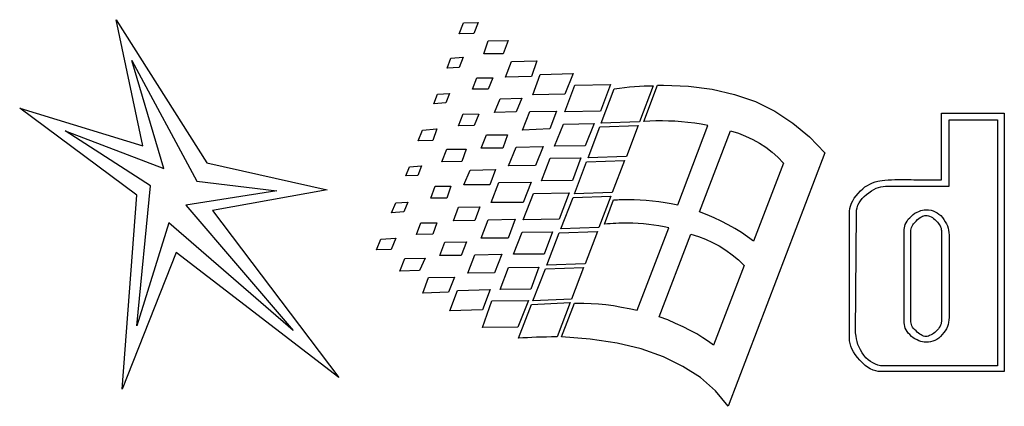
# Model space of a CAD drawing. Extents: x 0.2 to 25, y -0.2 to 2.1.
# Tile 1 of 13: x 0.2 to 5.8, y -0.2 to 2. Entities that reach past the tile are written whole.
import ezdxf

# ---------------------------------------------------------------- set-up
doc = ezdxf.new("R2010")
doc.units = 0

msp = doc.modelspace()

# ---------------------------------------------------------------- linework, layer by layer
at = {"color": 0}
for p, q in [((0.873047, 1.324219, 0.5), (0.720703, 2.046875, 0.5)), ((0.720703, 2.046875, 0.5), (1.240234, 1.228516, 0.5)), ((2.710938, 2.029297, 0.5), (2.794922, 2.03125, 0.5)), ((2.794922, 2.03125, 0.5), (2.769531, 1.96875, 0.5)), ((2.685547, 1.966797, 0.5), (2.710938, 2.029297, 0.5)), ((2.769531, 1.96875, 0.5), (2.685547, 1.966797, 0.5)), ((2.826172, 1.851563, 0.5), (2.851563, 1.925781, 0.5)), ((2.851563, 1.925781, 0.5), (2.966797, 1.927734, 0.5)), ((2.966797, 1.927734, 0.5), (2.9375, 1.851563, 0.5)), ((0.994141, 1.195313, 0.5), (0.810547, 1.8125, 0.5)), ((0.810547, 1.8125, 0.5), (1.183594, 1.123047, 0.5)), ((2.617188, 1.769531, 0.5), (2.638672, 1.826172, 0.5)), ((2.638672, 1.826172, 0.5), (2.708984, 1.832031, 0.5)), ((2.708984, 1.832031, 0.5), (2.685547, 1.773438, 0.5)), ((2.9375, 1.851563, 0.5), (2.826172, 1.851563, 0.5)), ((2.951172, 1.71875, 0.5), (2.986328, 1.808594, 0.5)), ((2.986328, 1.808594, 0.5), (3.130859, 1.810547, 0.5)), ((3.130859, 1.810547, 0.5), (3.099609, 1.722656, 0.5)), ((2.685547, 1.773438, 0.5), (2.617188, 1.769531, 0.5)), ((2.761719, 1.648438, 0.5), (2.787109, 1.714844, 0.5)), ((2.787109, 1.714844, 0.5), (2.878906, 1.714844, 0.5)), ((2.878906, 1.714844, 0.5), (2.851563, 1.648438, 0.5)), ((3.099609, 1.722656, 0.5), (2.951172, 1.71875, 0.5)), ((3.107422, 1.617188, 0.5), (3.150391, 1.732422, 0.5)), ((3.150391, 1.732422, 0.5), (3.337891, 1.738281, 0.5)), ((3.337891, 1.738281, 0.5), (3.291016, 1.621094, 0.5)), ((2.851563, 1.648438, 0.5), (2.761719, 1.648438, 0.5)), ((3.291016, 1.519531, 0.5), (3.347656, 1.671875, 0.5)), ((3.347656, 1.671875, 0.5), (3.552734, 1.675781, 0.5)), ((3.552734, 1.675781, 0.5), (3.496094, 1.523438, 0.5)), ((3.5, 1.455078, 0.5), (3.574219, 1.650391, 0.5)), ((3.574219, 1.650391, 0.5), (3.603516, 1.654297, 0.5)), ((3.603516, 1.654297, 0.5), (3.632813, 1.658203, 0.5)), ((3.632813, 1.658203, 0.5), (3.662109, 1.662109, 0.5)), ((3.662109, 1.662109, 0.5), (3.689453, 1.664063, 0.5)), ((3.689453, 1.664063, 0.5), (3.71875, 1.666016, 0.5)), ((3.71875, 1.666016, 0.5), (3.746094, 1.667969, 0.5)), ((3.796875, 1.667969, 0.5), (3.71875, 1.462891, 0.5)), ((3.744141, 1.464844, 0.5), (3.822266, 1.671875, 0.5)), ((3.746094, 1.667969, 0.5), (3.771484, 1.667969, 0.5)), ((3.771484, 1.667969, 0.5), (3.796875, 1.667969, 0.5)), ((3.822266, 1.671875, 0.5), (3.855469, 1.671875, 0.5)), ((3.855469, 1.671875, 0.5), (4, 1.666016, 0.5)), ((4, 1.666016, 0.5), (4.134766, 1.648438, 0.5)), ((4.134766, 1.648438, 0.5), (4.263672, 1.619141, 0.5)), ((2.541016, 1.564453, 0.5), (2.560547, 1.621094, 0.5)), ((2.560547, 1.621094, 0.5), (2.630859, 1.625, 0.5)), ((2.630859, 1.625, 0.5), (2.609375, 1.570313, 0.5)), ((2.888672, 1.515625, 0.5), (2.919922, 1.59375, 0.5)), ((2.919922, 1.59375, 0.5), (3.044922, 1.597656, 0.5)), ((3.044922, 1.597656, 0.5), (3.011719, 1.519531, 0.5)), ((3.291016, 1.621094, 0.5), (3.107422, 1.617188, 0.5)), ((4.263672, 1.619141, 0.5), (4.382813, 1.578125, 0.5)), ((0.167969, 1.541016, 0.5), (0.873047, 1.324219, 0.5)), ((0.839844, 1.042969, 0.5), (0.167969, 1.541016, 0.5)), ((2.609375, 1.570313, 0.5), (2.541016, 1.564453, 0.5)), ((3.089844, 1.521484, 0.5), (3.244141, 1.523438, 0.5)), ((3.244141, 1.523438, 0.5), (3.205078, 1.421875, 0.5)), ((3.496094, 1.523438, 0.5), (3.291016, 1.519531, 0.5)), ((4.382813, 1.578125, 0.5), (4.494141, 1.523438, 0.5)), ((4.494141, 1.523438, 0.5), (4.597656, 1.455078, 0.5)), ((2.681641, 1.439453, 0.5), (2.708984, 1.507813, 0.5)), ((2.708984, 1.507813, 0.5), (2.798828, 1.505859, 0.5)), ((2.798828, 1.505859, 0.5), (2.771484, 1.441406, 0.5)), ((3.011719, 1.519531, 0.5), (2.888672, 1.515625, 0.5)), ((3.048828, 1.414063, 0.5), (3.089844, 1.521484, 0.5)), ((3.8125, 1.46875, 0.5), (3.744141, 1.464844, 0.5)), ((3.849609, 1.46875, 0.5), (3.8125, 1.46875, 0.5)), ((3.884766, 1.466797, 0.5), (3.849609, 1.46875, 0.5)), ((3.921875, 1.466797, 0.5), (3.884766, 1.466797, 0.5)), ((3.958984, 1.462891, 0.5), (3.921875, 1.466797, 0.5)), ((5.449219, 1.130859, 0.5), (5.449219, 1.511719, 0.5)), ((5.449219, 1.511719, 0.5), (5.808594, 1.511719, 0.5)), ((5.492188, 1.09375, 0.5), (5.492188, 1.474609, 0.5)), ((5.492188, 1.474609, 0.5), (5.769531, 1.474609, 0.5)), ((5.769531, 1.474609, 0.5), (5.769531, 0.066406, 0.5)), ((5.808594, 1.511719, 0.5), (5.808594, 0.033203, 0.5)), ((2.451172, 1.353516, 0.5), (2.474609, 1.414063, 0.5)), ((2.474609, 1.414063, 0.5), (2.558594, 1.421875, 0.5)), ((2.558594, 1.421875, 0.5), (2.535156, 1.355469, 0.5)), ((2.771484, 1.441406, 0.5), (2.681641, 1.439453, 0.5)), ((3.205078, 1.421875, 0.5), (3.048828, 1.414063, 0.5)), ((3.232422, 1.322266, 0.5), (3.283203, 1.449219, 0.5)), ((3.283203, 1.449219, 0.5), (3.458984, 1.453125, 0.5)), ((3.458984, 1.453125, 0.5), (3.408203, 1.324219, 0.5)), ((3.423828, 1.255859, 0.5), (3.492188, 1.433594, 0.5)), ((3.492188, 1.433594, 0.5), (3.710938, 1.441406, 0.5)), ((3.71875, 1.462891, 0.5), (3.5, 1.455078, 0.5)), ((3.710938, 1.441406, 0.5), (3.644531, 1.263672, 0.5)), ((3.9375, 0.986328, 0.5), (4.109375, 1.441406, 0.5)), ((3.996094, 1.458984, 0.5), (3.958984, 1.462891, 0.5)), ((4.035156, 1.455078, 0.5), (3.996094, 1.458984, 0.5)), ((4.072266, 1.449219, 0.5), (4.035156, 1.455078, 0.5)), ((4.109375, 1.441406, 0.5), (4.072266, 1.449219, 0.5)), ((4.597656, 1.455078, 0.5), (4.693359, 1.376953, 0.5)), ((0.427734, 1.410156, 0.5), (0.994141, 1.195313, 0.5)), ((0.917969, 1.095703, 0.5), (0.427734, 1.410156, 0.5)), ((2.535156, 1.355469, 0.5), (2.451172, 1.353516, 0.5)), ((2.8125, 1.3125, 0.5), (2.841797, 1.388672, 0.5)), ((2.841797, 1.388672, 0.5), (2.962891, 1.388672, 0.5)), ((2.962891, 1.388672, 0.5), (2.935547, 1.3125, 0.5)), ((4.0625, 0.947266, 0.5), (4.240234, 1.410156, 0.5)), ((4.240234, 1.410156, 0.5), (4.285156, 1.396484, 0.5)), ((4.285156, 1.396484, 0.5), (4.326172, 1.380859, 0.5)), ((4.326172, 1.380859, 0.5), (4.367188, 1.361328, 0.5)), ((4.367188, 1.361328, 0.5), (4.40625, 1.339844, 0.5)), ((4.693359, 1.376953, 0.5), (4.78125, 1.285156, 0.5)), ((2.585938, 1.232422, 0.5), (2.615234, 1.306641, 0.5)), ((2.615234, 1.306641, 0.5), (2.726563, 1.306641, 0.5)), ((2.726563, 1.306641, 0.5), (2.701172, 1.234375, 0.5)), ((2.935547, 1.3125, 0.5), (2.8125, 1.3125, 0.5)), ((2.96875, 1.210938, 0.5), (3.011719, 1.316406, 0.5)), ((3.011719, 1.316406, 0.5), (3.166016, 1.320313, 0.5)), ((3.166016, 1.320313, 0.5), (3.123047, 1.212891, 0.5)), ((3.408203, 1.324219, 0.5), (3.232422, 1.322266, 0.5)), ((4.40625, 1.339844, 0.5), (4.443359, 1.316406, 0.5)), ((4.443359, 1.316406, 0.5), (4.478516, 1.289063, 0.5)), ((3.158203, 1.125, 0.5), (3.207031, 1.253906, 0.5)), ((3.207031, 1.253906, 0.5), (3.382813, 1.255859, 0.5)), ((3.382813, 1.255859, 0.5), (3.333984, 1.126953, 0.5)), ((3.644531, 1.263672, 0.5), (3.423828, 1.255859, 0.5)), ((4.78125, 1.285156, 0.5), (4.226563, -0.166016, 0.5)), ((4.478516, 1.289063, 0.5), (4.511719, 1.259766, 0.5)), ((4.511719, 1.259766, 0.5), (4.542969, 1.226563, 0.5)), ((1.240234, 1.228516, 0.5), (1.929688, 1.072266, 0.5)), ((2.380859, 1.152344, 0.5), (2.400391, 1.205078, 0.5)), ((2.400391, 1.205078, 0.5), (2.470703, 1.210938, 0.5)), ((2.470703, 1.210938, 0.5), (2.449219, 1.154297, 0.5)), ((2.701172, 1.234375, 0.5), (2.585938, 1.232422, 0.5)), ((2.712891, 1.101563, 0.5), (2.748047, 1.185547, 0.5)), ((2.748047, 1.185547, 0.5), (2.894531, 1.189453, 0.5)), ((2.894531, 1.189453, 0.5), (2.861328, 1.101563, 0.5)), ((3.123047, 1.212891, 0.5), (2.96875, 1.210938, 0.5)), ((3.345703, 1.050781, 0.5), (3.416016, 1.232422, 0.5)), ((3.416016, 1.232422, 0.5), (3.632813, 1.240234, 0.5)), ((3.632813, 1.240234, 0.5), (3.5625, 1.058594, 0.5)), ((4.542969, 1.226563, 0.5), (4.371094, 0.779297, 0.5)), ((2.449219, 1.154297, 0.5), (2.380859, 1.152344, 0.5)), ((5.109375, 1.126953, 0.5), (5.125, 1.128906, 0.5)), ((5.125, 1.128906, 0.5), (5.142578, 1.130859, 0.5)), ((5.142578, 1.130859, 0.5), (5.162109, 1.130859, 0.5)), ((5.162109, 1.130859, 0.5), (5.181641, 1.132813, 0.5)), ((5.181641, 1.132813, 0.5), (5.205078, 1.132813, 0.5)), ((5.205078, 1.132813, 0.5), (5.230469, 1.132813, 0.5)), ((5.230469, 1.132813, 0.5), (5.240234, 1.132813, 0.5)), ((5.240234, 1.132813, 0.5), (5.25, 1.132813, 0.5)), ((5.25, 1.132813, 0.5), (5.263672, 1.132813, 0.5)), ((5.263672, 1.132813, 0.5), (5.275391, 1.132813, 0.5)), ((5.275391, 1.132813, 0.5), (5.291016, 1.130859, 0.5)), ((5.291016, 1.130859, 0.5), (5.304688, 1.130859, 0.5)), ((5.304688, 1.130859, 0.5), (5.322266, 1.130859, 0.5)), ((5.322266, 1.130859, 0.5), (5.339844, 1.130859, 0.5)), ((5.339844, 1.130859, 0.5), (5.357422, 1.130859, 0.5)), ((5.357422, 1.130859, 0.5), (5.375, 1.130859, 0.5)), ((5.375, 1.130859, 0.5), (5.390625, 1.130859, 0.5)), ((5.390625, 1.130859, 0.5), (5.404297, 1.130859, 0.5)), ((5.404297, 1.130859, 0.5), (5.417969, 1.130859, 0.5)), ((5.417969, 1.130859, 0.5), (5.429688, 1.130859, 0.5)), ((5.429688, 1.130859, 0.5), (5.439453, 1.130859, 0.5)), ((5.439453, 1.130859, 0.5), (5.449219, 1.130859, 0.5)), ((0.839844, 0.294922, 0.5), (0.917969, 1.095703, 0.5)), ((1.183594, 1.123047, 0.5), (1.640625, 1.066406, 0.5)), ((1.929688, 1.072266, 0.5), (1.273438, 0.955078, 0.5)), ((2.523438, 1.025391, 0.5), (2.548828, 1.09375, 0.5)), ((2.548828, 1.09375, 0.5), (2.638672, 1.09375, 0.5)), ((2.638672, 1.09375, 0.5), (2.615234, 1.025391, 0.5)), ((2.861328, 1.101563, 0.5), (2.712891, 1.101563, 0.5)), ((2.869141, 1, 0.5), (2.912109, 1.115234, 0.5)), ((2.912109, 1.115234, 0.5), (3.097656, 1.117188, 0.5)), ((3.097656, 1.117188, 0.5), (3.052734, 1, 0.5)), ((3.333984, 1.126953, 0.5), (3.158203, 1.125, 0.5)), ((4.984375, 1.066406, 0.5), (4.998047, 1.078125, 0.5)), ((4.998047, 1.078125, 0.5), (5.009766, 1.089844, 0.5)), ((5.009766, 1.089844, 0.5), (5.025391, 1.097656, 0.5)), ((5.025391, 1.097656, 0.5), (5.039063, 1.105469, 0.5)), ((5.039063, 1.105469, 0.5), (5.052734, 1.113281, 0.5)), ((5.046875, 1.066406, 0.5), (5.060547, 1.074219, 0.5)), ((5.052734, 1.113281, 0.5), (5.068359, 1.119141, 0.5)), ((5.060547, 1.074219, 0.5), (5.074219, 1.082031, 0.5)), ((5.068359, 1.119141, 0.5), (5.083984, 1.123047, 0.5)), ((5.074219, 1.082031, 0.5), (5.087891, 1.085938, 0.5)), ((5.083984, 1.123047, 0.5), (5.095703, 1.125, 0.5)), ((5.087891, 1.085938, 0.5), (5.101563, 1.089844, 0.5)), ((5.095703, 1.125, 0.5), (5.109375, 1.126953, 0.5)), ((5.101563, 1.089844, 0.5), (5.115234, 1.091797, 0.5)), ((5.115234, 1.091797, 0.5), (5.128906, 1.09375, 0.5)), ((5.128906, 1.09375, 0.5), (5.492188, 1.09375, 0.5)), ((0.755859, -0.068359, 0.5), (0.839844, 1.042969, 0.5)), ((1.640625, 1.066406, 0.5), (1.119141, 0.984375, 0.5)), ((2.615234, 1.025391, 0.5), (2.523438, 1.025391, 0.5)), ((3.052734, 0.900391, 0.5), (3.111328, 1.052734, 0.5)), ((3.111328, 1.052734, 0.5), (3.316406, 1.056641, 0.5)), ((3.316406, 1.056641, 0.5), (3.257813, 0.904297, 0.5)), ((3.267578, 0.849609, 0.5), (3.337891, 1.029297, 0.5)), ((3.337891, 1.029297, 0.5), (3.554688, 1.037109, 0.5)), ((3.5625, 1.058594, 0.5), (3.345703, 1.050781, 0.5)), ((3.554688, 1.037109, 0.5), (3.486328, 0.857422, 0.5)), ((3.517578, 0.876953, 0.5), (3.570313, 1.015625, 0.5)), ((3.570313, 1.015625, 0.5), (3.582031, 1.015625, 0.5)), ((3.582031, 1.015625, 0.5), (3.591797, 1.015625, 0.5)), ((3.591797, 1.015625, 0.5), (3.601563, 1.017578, 0.5)), ((3.601563, 1.017578, 0.5), (3.611328, 1.017578, 0.5)), ((3.611328, 1.017578, 0.5), (3.621094, 1.017578, 0.5)), ((3.621094, 1.017578, 0.5), (3.630859, 1.017578, 0.5)), ((3.630859, 1.017578, 0.5), (3.642578, 1.017578, 0.5)), ((3.642578, 1.017578, 0.5), (3.652344, 1.017578, 0.5)), ((3.652344, 1.017578, 0.5), (3.6875, 1.017578, 0.5)), ((3.6875, 1.017578, 0.5), (3.722656, 1.015625, 0.5)), ((3.722656, 1.015625, 0.5), (3.757813, 1.013672, 0.5)), ((4.941406, 1.009766, 0.5), (4.949219, 1.025391, 0.5)), ((4.949219, 1.025391, 0.5), (4.958984, 1.039063, 0.5)), ((4.958984, 1.039063, 0.5), (4.970703, 1.052734, 0.5)), ((4.970703, 1.052734, 0.5), (4.984375, 1.066406, 0.5)), ((4.984375, 1.009766, 0.5), (4.994141, 1.023438, 0.5)), ((4.994141, 1.023438, 0.5), (5.005859, 1.035156, 0.5)), ((5.005859, 1.035156, 0.5), (5.019531, 1.046875, 0.5)), ((5.019531, 1.046875, 0.5), (5.033203, 1.056641, 0.5)), ((5.033203, 1.056641, 0.5), (5.046875, 1.066406, 0.5)), ((1.119141, 0.984375, 0.5), (1.734375, 0.267578, 0.5)), ((2.298828, 0.941406, 0.5), (2.322266, 0.998047, 0.5)), ((2.322266, 0.998047, 0.5), (2.390625, 1.001953, 0.5)), ((2.390625, 1.001953, 0.5), (2.369141, 0.947266, 0.5)), ((2.652344, 0.896484, 0.5), (2.681641, 0.974609, 0.5)), ((2.681641, 0.974609, 0.5), (2.804688, 0.976563, 0.5)), ((2.804688, 0.976563, 0.5), (2.775391, 0.898438, 0.5)), ((3.052734, 1, 0.5), (2.869141, 1, 0.5)), ((3.757813, 1.013672, 0.5), (3.792969, 1.009766, 0.5)), ((3.792969, 1.009766, 0.5), (3.830078, 1.005859, 0.5)), ((3.830078, 1.005859, 0.5), (3.865234, 1, 0.5)), ((3.865234, 1, 0.5), (3.900391, 0.994141, 0.5)), ((3.900391, 0.994141, 0.5), (3.9375, 0.986328, 0.5)), ((4.921875, 0.951172, 0.5), (4.923828, 0.966797, 0.5)), ((4.923828, 0.966797, 0.5), (4.927734, 0.980469, 0.5)), ((4.927734, 0.980469, 0.5), (4.933594, 0.996094, 0.5)), ((4.933594, 0.996094, 0.5), (4.941406, 1.009766, 0.5)), ((4.960938, 0.957031, 0.5), (4.964844, 0.970703, 0.5)), ((4.964844, 0.970703, 0.5), (4.96875, 0.984375, 0.5)), ((4.96875, 0.984375, 0.5), (4.976563, 0.998047, 0.5)), ((4.976563, 0.998047, 0.5), (4.984375, 1.009766, 0.5)), ((5.339844, 0.957031, 0.5), (5.349609, 0.958984, 0.5)), ((5.349609, 0.958984, 0.5), (5.361328, 0.958984, 0.5)), ((5.361328, 0.958984, 0.5), (5.375, 0.958984, 0.5)), ((5.375, 0.958984, 0.5), (5.388672, 0.957031, 0.5)), ((1.273438, 0.955078, 0.5), (1.996094, -0.001953, 0.5)), ((2.369141, 0.947266, 0.5), (2.298828, 0.941406, 0.5)), ((2.851563, 0.900391, 0.5), (3.005859, 0.904297, 0.5)), ((3.005859, 0.904297, 0.5), (2.966797, 0.796875, 0.5)), ((3.257813, 0.904297, 0.5), (3.052734, 0.900391, 0.5)), ((4.105469, 0.929688, 0.5), (4.0625, 0.947266, 0.5)), ((4.146484, 0.912109, 0.5), (4.105469, 0.929688, 0.5)), ((4.1875, 0.894531, 0.5), (4.146484, 0.912109, 0.5)), ((4.921875, 0.935547, 0.5), (4.921875, 0.951172, 0.5)), ((4.921875, 0.224609, 0.5), (4.921875, 0.935547, 0.5)), ((4.957031, 0.253906, 0.5), (4.960938, 0.943359, 0.5)), ((4.960938, 0.943359, 0.5), (4.960938, 0.957031, 0.5)), ((5.251953, 0.894531, 0.5), (5.257813, 0.904297, 0.5)), ((5.257813, 0.904297, 0.5), (5.267578, 0.912109, 0.5)), ((5.267578, 0.912109, 0.5), (5.277344, 0.921875, 0.5)), ((5.277344, 0.921875, 0.5), (5.287109, 0.931641, 0.5)), ((5.287109, 0.931641, 0.5), (5.296875, 0.939453, 0.5)), ((5.296875, 0.939453, 0.5), (5.308594, 0.945313, 0.5)), ((5.308594, 0.945313, 0.5), (5.318359, 0.949219, 0.5)), ((5.310547, 0.902344, 0.5), (5.318359, 0.908203, 0.5)), ((5.318359, 0.949219, 0.5), (5.330078, 0.955078, 0.5)), ((5.318359, 0.908203, 0.5), (5.326172, 0.914063, 0.5)), ((5.326172, 0.914063, 0.5), (5.333984, 0.917969, 0.5)), ((5.330078, 0.955078, 0.5), (5.339844, 0.957031, 0.5)), ((5.333984, 0.917969, 0.5), (5.339844, 0.921875, 0.5)), ((5.339844, 0.921875, 0.5), (5.347656, 0.923828, 0.5)), ((5.347656, 0.923828, 0.5), (5.353516, 0.925781, 0.5)), ((5.353516, 0.925781, 0.5), (5.361328, 0.925781, 0.5)), ((5.361328, 0.925781, 0.5), (5.367188, 0.925781, 0.5)), ((5.367188, 0.925781, 0.5), (5.375, 0.923828, 0.5)), ((5.375, 0.923828, 0.5), (5.380859, 0.921875, 0.5)), ((5.380859, 0.921875, 0.5), (5.388672, 0.917969, 0.5)), ((5.388672, 0.957031, 0.5), (5.400391, 0.953125, 0.5)), ((5.388672, 0.917969, 0.5), (5.396484, 0.914063, 0.5)), ((5.396484, 0.914063, 0.5), (5.402344, 0.908203, 0.5)), ((5.400391, 0.953125, 0.5), (5.412109, 0.947266, 0.5)), ((5.402344, 0.908203, 0.5), (5.410156, 0.902344, 0.5)), ((5.412109, 0.947266, 0.5), (5.423828, 0.941406, 0.5)), ((5.423828, 0.941406, 0.5), (5.433594, 0.933594, 0.5)), ((5.433594, 0.933594, 0.5), (5.445313, 0.925781, 0.5)), ((5.445313, 0.925781, 0.5), (5.455078, 0.914063, 0.5)), ((5.455078, 0.914063, 0.5), (5.462891, 0.902344, 0.5)), ((1.021484, 0.884766, 0.5), (0.839844, 0.294922, 0.5)), ((1.734375, 0.267578, 0.5), (1.021484, 0.884766, 0.5)), ((2.441406, 0.816406, 0.5), (2.466797, 0.884766, 0.5)), ((2.466797, 0.884766, 0.5), (2.558594, 0.884766, 0.5)), ((2.558594, 0.884766, 0.5), (2.535156, 0.818359, 0.5)), ((2.775391, 0.898438, 0.5), (2.652344, 0.896484, 0.5)), ((2.8125, 0.796875, 0.5), (2.851563, 0.900391, 0.5)), ((3.486328, 0.857422, 0.5), (3.267578, 0.849609, 0.5)), ((3.535156, 0.878906, 0.5), (3.517578, 0.876953, 0.5)), ((3.550781, 0.878906, 0.5), (3.535156, 0.878906, 0.5)), ((3.568359, 0.880859, 0.5), (3.550781, 0.878906, 0.5)), ((3.583984, 0.880859, 0.5), (3.568359, 0.880859, 0.5)), ((3.599609, 0.882813, 0.5), (3.583984, 0.880859, 0.5)), ((3.615234, 0.882813, 0.5), (3.599609, 0.882813, 0.5)), ((3.630859, 0.882813, 0.5), (3.615234, 0.882813, 0.5)), ((3.646484, 0.882813, 0.5), (3.630859, 0.882813, 0.5)), ((3.679688, 0.882813, 0.5), (3.646484, 0.882813, 0.5)), ((3.710938, 0.880859, 0.5), (3.679688, 0.882813, 0.5)), ((3.705078, 0.384766, 0.5), (3.886719, 0.855469, 0.5)), ((3.742188, 0.878906, 0.5), (3.710938, 0.880859, 0.5)), ((3.771484, 0.875, 0.5), (3.742188, 0.878906, 0.5)), ((3.800781, 0.871094, 0.5), (3.771484, 0.875, 0.5)), ((3.830078, 0.867188, 0.5), (3.800781, 0.871094, 0.5)), ((3.859375, 0.861328, 0.5), (3.830078, 0.867188, 0.5)), ((3.886719, 0.855469, 0.5), (3.859375, 0.861328, 0.5)), ((4.226563, 0.873047, 0.5), (4.1875, 0.894531, 0.5)), ((4.265625, 0.851563, 0.5), (4.226563, 0.873047, 0.5)), ((4.302734, 0.828125, 0.5), (4.265625, 0.851563, 0.5)), ((5.234375, 0.845703, 0.5), (5.236328, 0.855469, 0.5)), ((5.236328, 0.855469, 0.5), (5.238281, 0.865234, 0.5)), ((5.238281, 0.865234, 0.5), (5.240234, 0.875, 0.5)), ((5.240234, 0.875, 0.5), (5.246094, 0.884766, 0.5)), ((5.246094, 0.884766, 0.5), (5.251953, 0.894531, 0.5)), ((5.273438, 0.841797, 0.5), (5.275391, 0.849609, 0.5)), ((5.275391, 0.849609, 0.5), (5.277344, 0.857422, 0.5)), ((5.277344, 0.857422, 0.5), (5.28125, 0.865234, 0.5)), ((5.28125, 0.865234, 0.5), (5.285156, 0.873047, 0.5)), ((5.285156, 0.873047, 0.5), (5.289063, 0.878906, 0.5)), ((5.289063, 0.878906, 0.5), (5.296875, 0.886719, 0.5)), ((5.296875, 0.886719, 0.5), (5.302734, 0.894531, 0.5)), ((5.302734, 0.894531, 0.5), (5.310547, 0.902344, 0.5)), ((5.410156, 0.902344, 0.5), (5.417969, 0.896484, 0.5)), ((5.417969, 0.896484, 0.5), (5.425781, 0.888672, 0.5)), ((5.425781, 0.888672, 0.5), (5.431641, 0.880859, 0.5)), ((5.431641, 0.880859, 0.5), (5.435547, 0.875, 0.5)), ((5.435547, 0.875, 0.5), (5.441406, 0.867188, 0.5)), ((5.441406, 0.867188, 0.5), (5.443359, 0.861328, 0.5)), ((5.443359, 0.861328, 0.5), (5.447266, 0.853516, 0.5)), ((5.447266, 0.853516, 0.5), (5.447266, 0.845703, 0.5)), ((5.462891, 0.902344, 0.5), (5.470703, 0.890625, 0.5)), ((5.470703, 0.890625, 0.5), (5.476563, 0.878906, 0.5)), ((5.476563, 0.878906, 0.5), (5.482422, 0.867188, 0.5)), ((5.482422, 0.867188, 0.5), (5.486328, 0.853516, 0.5)), ((5.486328, 0.853516, 0.5), (5.488281, 0.841797, 0.5)), ((2.212891, 0.730469, 0.5), (2.236328, 0.791016, 0.5)), ((2.236328, 0.791016, 0.5), (2.322266, 0.796875, 0.5)), ((2.322266, 0.796875, 0.5), (2.296875, 0.732422, 0.5)), ((2.535156, 0.818359, 0.5), (2.441406, 0.816406, 0.5)), ((2.966797, 0.796875, 0.5), (2.8125, 0.796875, 0.5)), ((2.996094, 0.705078, 0.5), (3.046875, 0.830078, 0.5)), ((3.046875, 0.830078, 0.5), (3.220703, 0.832031, 0.5)), ((3.220703, 0.832031, 0.5), (3.171875, 0.705078, 0.5)), ((3.1875, 0.642578, 0.5), (3.257813, 0.826172, 0.5)), ((3.257813, 0.826172, 0.5), (3.478516, 0.833984, 0.5)), ((3.478516, 0.833984, 0.5), (3.408203, 0.650391, 0.5)), ((3.832031, 0.345703, 0.5), (4.013672, 0.818359, 0.5)), ((4.013672, 0.818359, 0.5), (4.056641, 0.806641, 0.5)), ((4.056641, 0.806641, 0.5), (4.097656, 0.791016, 0.5)), ((4.097656, 0.791016, 0.5), (4.136719, 0.771484, 0.5)), ((4.337891, 0.804688, 0.5), (4.302734, 0.828125, 0.5)), ((4.371094, 0.779297, 0.5), (4.337891, 0.804688, 0.5)), ((5.234375, 0.3125, 0.5), (5.234375, 0.845703, 0.5)), ((5.273438, 0.833984, 0.5), (5.273438, 0.841797, 0.5)), ((5.273438, 0.326172, 0.5), (5.273438, 0.833984, 0.5)), ((5.447266, 0.845703, 0.5), (5.449219, 0.839844, 0.5)), ((5.449219, 0.839844, 0.5), (5.449219, 0.320313, 0.5)), ((5.488281, 0.841797, 0.5), (5.490234, 0.828125, 0.5)), ((5.490234, 0.828125, 0.5), (5.492188, 0.814453, 0.5)), ((5.492188, 0.814453, 0.5), (5.492188, 0.341797, 0.5)), ((2.574219, 0.697266, 0.5), (2.603516, 0.773438, 0.5)), ((2.603516, 0.773438, 0.5), (2.728516, 0.775391, 0.5)), ((2.728516, 0.775391, 0.5), (2.697266, 0.697266, 0.5)), ((4.136719, 0.771484, 0.5), (4.175781, 0.751953, 0.5)), ((4.175781, 0.751953, 0.5), (4.212891, 0.728516, 0.5)), ((1.064453, 0.714844, 0.5), (0.755859, -0.068359, 0.5)), ((1.996094, -0.001953, 0.5), (1.064453, 0.714844, 0.5)), ((2.296875, 0.732422, 0.5), (2.212891, 0.730469, 0.5)), ((2.345703, 0.607422, 0.5), (2.375, 0.679688, 0.5)), ((2.375, 0.679688, 0.5), (2.490234, 0.681641, 0.5)), ((2.490234, 0.681641, 0.5), (2.458984, 0.611328, 0.5)), ((2.697266, 0.697266, 0.5), (2.574219, 0.697266, 0.5)), ((2.734375, 0.595703, 0.5), (2.775391, 0.701172, 0.5)), ((2.775391, 0.701172, 0.5), (2.929688, 0.705078, 0.5)), ((2.929688, 0.705078, 0.5), (2.888672, 0.597656, 0.5)), ((3.171875, 0.705078, 0.5), (2.996094, 0.705078, 0.5)), ((4.212891, 0.728516, 0.5), (4.25, 0.701172, 0.5)), ((4.25, 0.701172, 0.5), (4.285156, 0.671875, 0.5)), ((2.919922, 0.501953, 0.5), (2.96875, 0.628906, 0.5)), ((2.96875, 0.628906, 0.5), (3.142578, 0.630859, 0.5)), ((3.142578, 0.630859, 0.5), (3.095703, 0.503906, 0.5)), ((3.107422, 0.4375, 0.5), (3.179688, 0.621094, 0.5)), ((3.179688, 0.621094, 0.5), (3.398438, 0.628906, 0.5)), ((3.408203, 0.650391, 0.5), (3.1875, 0.642578, 0.5)), ((3.398438, 0.628906, 0.5), (3.330078, 0.447266, 0.5)), ((4.318359, 0.640625, 0.5), (4.142578, 0.183594, 0.5)), ((4.285156, 0.671875, 0.5), (4.318359, 0.640625, 0.5)), ((2.458984, 0.611328, 0.5), (2.345703, 0.607422, 0.5)), ((2.476563, 0.482422, 0.5), (2.509766, 0.570313, 0.5)), ((2.509766, 0.570313, 0.5), (2.658203, 0.572266, 0.5)), ((2.658203, 0.572266, 0.5), (2.625, 0.486328, 0.5)), ((2.888672, 0.597656, 0.5), (2.734375, 0.595703, 0.5)), ((2.625, 0.486328, 0.5), (2.476563, 0.482422, 0.5)), ((2.632813, 0.380859, 0.5), (2.675781, 0.496094, 0.5)), ((2.675781, 0.496094, 0.5), (2.863281, 0.501953, 0.5)), ((2.863281, 0.501953, 0.5), (2.818359, 0.386719, 0.5)), ((3.095703, 0.503906, 0.5), (2.919922, 0.501953, 0.5)), ((2.818359, 0.285156, 0.5), (2.873047, 0.4375, 0.5)), ((2.873047, 0.4375, 0.5), (3.082031, 0.439453, 0.5)), ((3.082031, 0.439453, 0.5), (3.021484, 0.287109, 0.5)), ((3.025391, 0.224609, 0.5), (3.099609, 0.416016, 0.5)), ((3.099609, 0.416016, 0.5), (3.322266, 0.427734, 0.5)), ((3.330078, 0.447266, 0.5), (3.107422, 0.4375, 0.5)), ((3.322266, 0.427734, 0.5), (3.246094, 0.232422, 0.5)), ((3.271484, 0.232422, 0.5), (3.345703, 0.423828, 0.5)), ((3.345703, 0.423828, 0.5), (3.359375, 0.423828, 0.5)), ((3.359375, 0.423828, 0.5), (3.400391, 0.423828, 0.5)), ((3.400391, 0.423828, 0.5), (3.441406, 0.421875, 0.5)), ((3.441406, 0.421875, 0.5), (3.484375, 0.419922, 0.5)), ((3.484375, 0.419922, 0.5), (3.525391, 0.416016, 0.5)), ((3.525391, 0.416016, 0.5), (3.570313, 0.410156, 0.5)), ((3.570313, 0.410156, 0.5), (3.615234, 0.402344, 0.5)), ((3.615234, 0.402344, 0.5), (3.660156, 0.394531, 0.5)), ((2.818359, 0.386719, 0.5), (2.632813, 0.380859, 0.5)), ((3.660156, 0.394531, 0.5), (3.705078, 0.384766, 0.5)), ((3.880859, 0.328125, 0.5), (3.832031, 0.345703, 0.5)), ((5.492188, 0.341797, 0.5), (5.490234, 0.328125, 0.5)), ((3.021484, 0.287109, 0.5), (2.818359, 0.285156, 0.5)), ((3.925781, 0.308594, 0.5), (3.880859, 0.328125, 0.5)), ((3.96875, 0.289063, 0.5), (3.925781, 0.308594, 0.5)), ((4.009766, 0.267578, 0.5), (3.96875, 0.289063, 0.5)), ((5.236328, 0.302734, 0.5), (5.234375, 0.3125, 0.5)), ((5.238281, 0.291016, 0.5), (5.236328, 0.302734, 0.5)), ((5.240234, 0.28125, 0.5), (5.238281, 0.291016, 0.5)), ((5.273438, 0.318359, 0.5), (5.273438, 0.326172, 0.5)), ((5.275391, 0.310547, 0.5), (5.273438, 0.318359, 0.5)), ((5.277344, 0.302734, 0.5), (5.275391, 0.310547, 0.5)), ((5.279297, 0.294922, 0.5), (5.277344, 0.302734, 0.5)), ((5.283203, 0.287109, 0.5), (5.279297, 0.294922, 0.5)), ((5.289063, 0.279297, 0.5), (5.283203, 0.287109, 0.5)), ((5.435547, 0.285156, 0.5), (5.431641, 0.277344, 0.5)), ((5.441406, 0.292969, 0.5), (5.435547, 0.285156, 0.5)), ((5.443359, 0.298828, 0.5), (5.441406, 0.292969, 0.5)), ((5.447266, 0.306641, 0.5), (5.443359, 0.298828, 0.5)), ((5.449219, 0.320313, 0.5), (5.447266, 0.3125, 0.5)), ((5.447266, 0.3125, 0.5), (5.447266, 0.306641, 0.5)), ((5.482422, 0.291016, 0.5), (5.476563, 0.277344, 0.5)), ((5.486328, 0.302734, 0.5), (5.482422, 0.291016, 0.5)), ((5.488281, 0.314453, 0.5), (5.486328, 0.302734, 0.5)), ((5.490234, 0.328125, 0.5), (5.488281, 0.314453, 0.5)), ((3.050781, 0.226563, 0.5), (3.025391, 0.224609, 0.5)), ((3.076172, 0.226563, 0.5), (3.050781, 0.226563, 0.5)), ((3.101563, 0.228516, 0.5), (3.076172, 0.226563, 0.5)), ((3.128906, 0.230469, 0.5), (3.101563, 0.228516, 0.5)), ((3.15625, 0.230469, 0.5), (3.128906, 0.230469, 0.5)), ((3.185547, 0.230469, 0.5), (3.15625, 0.230469, 0.5)), ((3.214844, 0.232422, 0.5), (3.185547, 0.230469, 0.5)), ((3.246094, 0.232422, 0.5), (3.214844, 0.232422, 0.5)), ((3.435547, 0.21875, 0.5), (3.271484, 0.232422, 0.5)), ((4.046875, 0.248047, 0.5), (4.009766, 0.267578, 0.5)), ((4.082031, 0.226563, 0.5), (4.046875, 0.248047, 0.5)), ((4.113281, 0.205078, 0.5), (4.082031, 0.226563, 0.5)), ((4.958984, 0.236328, 0.5), (4.957031, 0.253906, 0.5)), ((4.960938, 0.220703, 0.5), (4.958984, 0.236328, 0.5)), ((5.246094, 0.271484, 0.5), (5.240234, 0.28125, 0.5)), ((5.251953, 0.261719, 0.5), (5.246094, 0.271484, 0.5)), ((5.257813, 0.251953, 0.5), (5.251953, 0.261719, 0.5)), ((5.267578, 0.244141, 0.5), (5.257813, 0.251953, 0.5)), ((5.277344, 0.234375, 0.5), (5.267578, 0.244141, 0.5)), ((5.287109, 0.226563, 0.5), (5.277344, 0.234375, 0.5)), ((5.296875, 0.220703, 0.5), (5.287109, 0.226563, 0.5)), ((5.294922, 0.273438, 0.5), (5.289063, 0.279297, 0.5)), ((5.302734, 0.265625, 0.5), (5.294922, 0.273438, 0.5)), ((5.308594, 0.257813, 0.5), (5.302734, 0.265625, 0.5)), ((5.316406, 0.251953, 0.5), (5.308594, 0.257813, 0.5)), ((5.324219, 0.246094, 0.5), (5.316406, 0.251953, 0.5)), ((5.332031, 0.242188, 0.5), (5.324219, 0.246094, 0.5)), ((5.337891, 0.238281, 0.5), (5.332031, 0.242188, 0.5)), ((5.345703, 0.236328, 0.5), (5.337891, 0.238281, 0.5)), ((5.353516, 0.234375, 0.5), (5.345703, 0.236328, 0.5)), ((5.361328, 0.234375, 0.5), (5.353516, 0.234375, 0.5)), ((5.367188, 0.234375, 0.5), (5.361328, 0.234375, 0.5)), ((5.375, 0.236328, 0.5), (5.367188, 0.234375, 0.5)), ((5.380859, 0.238281, 0.5), (5.375, 0.236328, 0.5)), ((5.388672, 0.242188, 0.5), (5.380859, 0.238281, 0.5)), ((5.396484, 0.246094, 0.5), (5.388672, 0.242188, 0.5)), ((5.402344, 0.25, 0.5), (5.396484, 0.246094, 0.5)), ((5.410156, 0.255859, 0.5), (5.402344, 0.25, 0.5)), ((5.417969, 0.263672, 0.5), (5.410156, 0.255859, 0.5)), ((5.425781, 0.271484, 0.5), (5.417969, 0.263672, 0.5)), ((5.431641, 0.277344, 0.5), (5.425781, 0.271484, 0.5)), ((5.443359, 0.234375, 0.5), (5.433594, 0.224609, 0.5)), ((5.453125, 0.244141, 0.5), (5.443359, 0.234375, 0.5)), ((5.462891, 0.255859, 0.5), (5.453125, 0.244141, 0.5)), ((5.470703, 0.265625, 0.5), (5.462891, 0.255859, 0.5)), ((5.476563, 0.277344, 0.5), (5.470703, 0.265625, 0.5)), ((3.589844, 0.195313, 0.5), (3.435547, 0.21875, 0.5)), ((3.728516, 0.162109, 0.5), (3.589844, 0.195313, 0.5)), ((4.142578, 0.183594, 0.5), (4.113281, 0.205078, 0.5)), ((4.921875, 0.208984, 0.5), (4.921875, 0.224609, 0.5)), ((4.925781, 0.193359, 0.5), (4.921875, 0.208984, 0.5)), ((4.929688, 0.177734, 0.5), (4.925781, 0.193359, 0.5)), ((4.935547, 0.162109, 0.5), (4.929688, 0.177734, 0.5)), ((4.964844, 0.205078, 0.5), (4.960938, 0.220703, 0.5)), ((4.96875, 0.1875, 0.5), (4.964844, 0.205078, 0.5)), ((4.976563, 0.171875, 0.5), (4.96875, 0.1875, 0.5)), ((4.984375, 0.15625, 0.5), (4.976563, 0.171875, 0.5)), ((5.308594, 0.214844, 0.5), (5.296875, 0.220703, 0.5)), ((5.318359, 0.208984, 0.5), (5.308594, 0.214844, 0.5)), ((5.330078, 0.205078, 0.5), (5.318359, 0.208984, 0.5)), ((5.339844, 0.203125, 0.5), (5.330078, 0.205078, 0.5)), ((5.349609, 0.201172, 0.5), (5.339844, 0.203125, 0.5)), ((5.361328, 0.201172, 0.5), (5.349609, 0.201172, 0.5)), ((5.375, 0.201172, 0.5), (5.361328, 0.201172, 0.5)), ((5.386719, 0.203125, 0.5), (5.375, 0.201172, 0.5)), ((5.398438, 0.207031, 0.5), (5.386719, 0.203125, 0.5)), ((5.410156, 0.210938, 0.5), (5.398438, 0.207031, 0.5)), ((5.421875, 0.216797, 0.5), (5.410156, 0.210938, 0.5)), ((5.433594, 0.224609, 0.5), (5.421875, 0.216797, 0.5)), ((3.855469, 0.117188, 0.5), (3.728516, 0.162109, 0.5)), ((3.966797, 0.0625, 0.5), (3.855469, 0.117188, 0.5)), ((4.945313, 0.146484, 0.5), (4.935547, 0.162109, 0.5)), ((4.955078, 0.130859, 0.5), (4.945313, 0.146484, 0.5)), ((4.966797, 0.113281, 0.5), (4.955078, 0.130859, 0.5)), ((4.980469, 0.097656, 0.5), (4.966797, 0.113281, 0.5)), ((4.994141, 0.140625, 0.5), (4.984375, 0.15625, 0.5)), ((5.003906, 0.126953, 0.5), (4.994141, 0.140625, 0.5)), ((5.015625, 0.111328, 0.5), (5.003906, 0.126953, 0.5)), ((4.068359, -0.001953, 0.5), (3.966797, 0.0625, 0.5)), ((4.996094, 0.082031, 0.5), (4.980469, 0.097656, 0.5)), ((5.011719, 0.068359, 0.5), (4.996094, 0.082031, 0.5)), ((5.025391, 0.058594, 0.5), (5.011719, 0.068359, 0.5)), ((5.029297, 0.099609, 0.5), (5.015625, 0.111328, 0.5)), ((5.041016, 0.048828, 0.5), (5.025391, 0.058594, 0.5)), ((5.042969, 0.089844, 0.5), (5.029297, 0.099609, 0.5)), ((5.054688, 0.082031, 0.5), (5.042969, 0.089844, 0.5)), ((5.070313, 0.074219, 0.5), (5.054688, 0.082031, 0.5)), ((5.083984, 0.070313, 0.5), (5.070313, 0.074219, 0.5)), ((5.099609, 0.066406, 0.5), (5.083984, 0.070313, 0.5)), ((5.115234, 0.066406, 0.5), (5.099609, 0.066406, 0.5)), ((5.769531, 0.066406, 0.5), (5.115234, 0.066406, 0.5)), ((5.056641, 0.041016, 0.5), (5.041016, 0.048828, 0.5)), ((5.072266, 0.037109, 0.5), (5.056641, 0.041016, 0.5)), ((5.085938, 0.033203, 0.5), (5.072266, 0.037109, 0.5)), ((5.101563, 0.033203, 0.5), (5.085938, 0.033203, 0.5)), ((5.808594, 0.033203, 0.5), (5.101563, 0.033203, 0.5)), ((4.154297, -0.078125, 0.5), (4.068359, -0.001953, 0.5)), ((4.226563, -0.166016, 0.5), (4.154297, -0.078125, 0.5))]:
    msp.add_line(p, q, dxfattribs=at)

doc.saveas('drawing.dxf')
